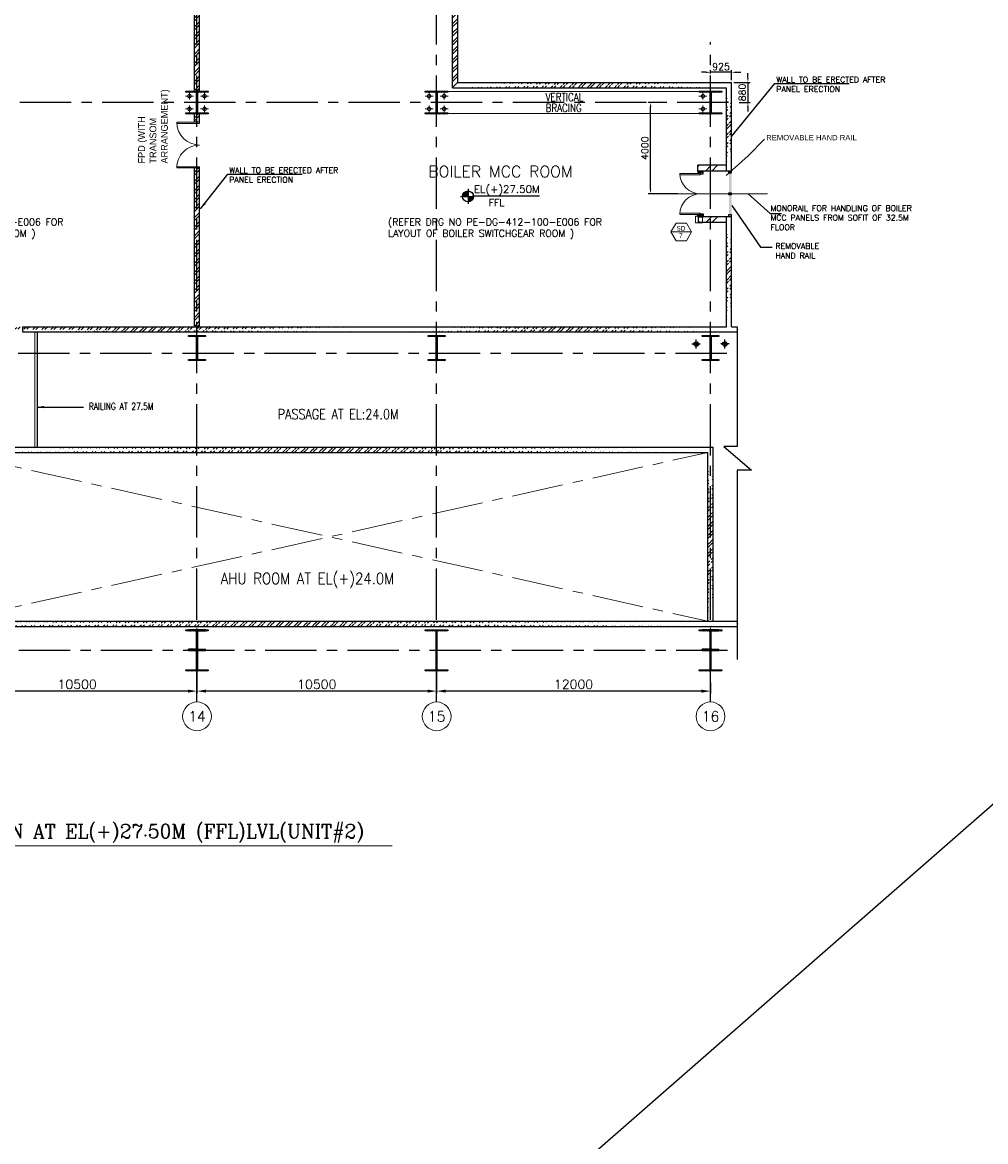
# Model space of a CAD drawing. Header units: inches. Extents: x 0 to 1544102, y -487208 to 23144100.
# Tile 82 of 256: x 541064 to 583268, y -211005 to -161977. Entities that reach past the tile are written whole.
import ezdxf
from ezdxf.enums import TextEntityAlignment as Align

# ---------------------------------------------------------------- set-up
doc = ezdxf.new("R2010")
doc.units = ezdxf.units.IN
doc.header["$LTSCALE"] = 1800
doc.header["$MEASUREMENT"] = 0
for name, pattern in [('CENTER', [2, 1.25, -0.25, 0.25, -0.25]), ('CENTER2', [1.125, 0.75, -0.125, 0.125, -0.125]), ('HIDDEN', [0.375, 0.25, -0.125]), ('HIDDEN2', [0.1875, 0.125, -0.0625])]:
    doc.linetypes.add(name, pattern=pattern)
doc.layers.get('0').update_dxf_attribs({"color": 253, "lineweight": 9})
for name, color, linetype in [('1', 7, 'Continuous'), ('3con', 3, 'Continuous'), ('BODY', 3, 'Continuous'), ('BRACING', 1, 'HIDDEN'), ('COL', 1, 'Continuous'), ('GRID', 251, 'CENTER'), ('HATCH', 9, 'Continuous'), ('PARAPET', 4, 'Continuous'), ('RAIN WATER', 6, 'Continuous'), ('STEEL', 231, 'Continuous'), ('TEXT', 3, 'Continuous'), ('WALL', 6, 'Continuous'), ('WALL1', 6, 'Continuous')]:
    doc.layers.add(name, color=color, linetype=linetype)
for name, color, linetype, lineweight in [('2CON', 1, 'Continuous', 13), ('A-CUT OUT', 3, 'Continuous', 30), ('A-DOOR', 31, 'Continuous', 9), ('A-WIN TAG', 3, 'Continuous', 13), ('A-WIN TAG TEXT', 3, 'Continuous', 13), ('BR-AN-CH-PL', 9, 'Continuous', 13), ('CEN', 2, 'CENTER', 15), ('CL', 8, 'CENTER', 15), ('DIM', 4, 'Continuous', 18), ('dimension line', 4, 'Continuous', 18), ('HANDRAIL', 3, 'Continuous', 15), ('TIT', 4, 'Continuous', 13), ('WALL HATCH', 251, 'Continuous', 13)]:
    doc.layers.add(name, color=color, linetype=linetype, lineweight=lineweight)
doc.styles.add('ARCHITECTURE', font='stylu.ttf')
doc.styles.add('COMPLEX', font='complex')
doc.styles.add('HTX11', font='O8111901')
doc.styles.add('ROAMNS', font='ROMANS.shx')
doc.styles.add('ROMANS', font='romans.shx')
doc.styles.add('ROMANT', font='romant')
doc.styles.add('SIMPLEX-25', font='simplex.shx')
doc.styles.get("Standard").update_dxf_attribs({"font": 'arial.ttf'})
doc.linetypes.add('FENCELINE1', pattern='A,0.25,-0.1,[133,ltypeshp.shx,S=0.1,R=0,X=-0.1,Y=0],-0.1,1', length=1.45)
doc.dimstyles.new('DIM INT 1', dxfattribs={"dimtxt": 300, "dimasz": 200, "dimexe": 100, "dimexo": 100, "dimgap": 100, "dimtad": 1, "dimdec": 0, "dimzin": 13, "dimdsep": 46, "dimlunit": 5, "dimtxsty": 'ROAMNS', "dimblk1": 'CLOSEDBLANK', "dimcen": 0.09, "dimclrd": 9, "dimclre": 9, "dimclrt": 4, "dimadec": 0, "dimazin": 0, "dimtfac": 1, "dimtdec": 0, "dimtix": 1, "dimtmove": 2, "dimatfit": 3, "dimfxl": 1, "dimtolj": 1, "dimtzin": 13, "dimarcsym": 0})
doc.dimstyles.new('DIM100 x2', dxfattribs={"dimscale": 0, "dimtxt": 400, "dimasz": 400, "dimexe": 100, "dimexo": 100, "dimgap": 100, "dimtad": 1, "dimdec": 0, "dimzin": 13, "dimdsep": 46, "dimtxsty": 'ROMANS', "dimblk2": 'OBLIQUE', "dimcen": 100, "dimdle": 100, "dimclrd": 9, "dimclre": 9, "dimclrt": 4, "dimadec": 0, "dimazin": 0, "dimtfac": 1.1, "dimtdec": 0, "dimtix": 1, "dimtmove": 2, "dimatfit": 3, "dimfxl": 1, "dimtolj": 1, "dimtzin": 13, "dimarcsym": 0})
doc.dimstyles.new('USER175', dxfattribs={"dimscale": 175, "dimtxt": 2, "dimasz": 1.75, "dimexe": 0, "dimexo": 0, "dimgap": 0.5, "dimtad": 1, "dimdec": 0, "dimzin": 0, "dimdsep": 46, "dimtxsty": 'ROMANS', "dimcen": 0, "dimclrd": 4, "dimclre": 4, "dimclrt": 4, "dimadec": 0, "dimazin": 0, "dimtfac": 0.09, "dimtdec": 0, "dimtix": 1, "dimtofl": 0, "dimtmove": 0, "dimatfit": 3, "dimfxl": 1, "dimtolj": 1, "dimtzin": 0, "dimarcsym": 0})
pattern_1 = [(45, (0, -210), (-198.87378, 198.87378), []), (45, (132.58, -210), (-198.87378, 198.87378), [])]
pattern_2 = [(45, (0, -106029.48), (-198.87378, 198.87378), []), (45, (132.58, -106029.48), (-198.87378, 198.87378), [])]

# ---------------------------------------------------------------- blocks, each defined once
blk = doc.blocks.new('B-ROW COLUMN')
at = {"layer": 'COL'}
h = blk.add_hatch(dxfattribs=at)
h.set_pattern_fill('ANSI31', color=256, scale=200, style=0)
h.set_pattern_definition([(45, (155648.048, 63141.767), (-17.67767, 17.67767), [])])
h.paths.add_polyline_path([(171095, 85178), (172085, 85178), (172085, 85128), (171095, 85128)])
h.paths.add_polyline_path([(171574, 86878), (171606, 86878), (171606, 85178), (171574, 85178)])
h.paths.add_polyline_path([(171095, 86928), (172085, 86928), (172085, 86878), (171095, 86878)])
blk.add_line((171590, 85128), (171590, 86928))
at = {"layer": 'CEN'}
for p, q in [((171590, 85128), (171590, 86928)), ((171399, 86028), (171782, 86028))]:
    blk.add_line(p, q, dxfattribs=at)
at = {"layer": 'COL'}
for points in [[(171095, 86928), (172085, 86928), (172085, 86878), (171095, 86878)], [(171574, 86878), (171606, 86878), (171606, 85178), (171574, 85178)], [(171095, 85178), (172085, 85178), (172085, 85128), (171095, 85128)]]:
    blk.add_lwpolyline(points, close=True, dxfattribs=at)
blk = doc.blocks.new('_ClosedBlank')
at = {"color": 0, "linetype": 'ByBlock', "lineweight": -2}
for p, q in [((-1, 0.17), (0, 0)), ((-1, 0.17), (-1, -0.17)), ((0, 0), (-1, -0.17))]:
    blk.add_line(p, q, dxfattribs=at)
blk = doc.blocks.new('*D517')
at = {"layer": 'DIM', "color": 9, "lineweight": -2, "transparency": 16777216}
for p, q in [((568853, -165488), (568486, -165488)), ((568586, -169288), (568586, -165688)), ((569789, -169488), (568486, -169488))]:
    blk.add_line(p, q, dxfattribs=at)
at = {"layer": 'DIM', "color": 9, "transparency": 16777216}
for points in [[(568552, -165688), (568619, -165688), (568586, -165488)], [(568552, -169288), (568619, -169288), (568586, -169488)]]:
    blk.add_solid(points, dxfattribs=at)
at = {"layer": 'DIM', "color": 4, "transparency": 16777216, "insert": (568336, -167488), "char_height": 300, "attachment_point": 5, "rotation": 90, "style": 'ROAMNS'}
blk.add_mtext('\\A1;4000', dxfattribs=at)
blk = doc.blocks.new('D E F G-ROW COLUMN UNIT2')
at = {"layer": 'COL'}
h = blk.add_hatch(dxfattribs=at)
h.set_pattern_fill('ANSI31', color=256, scale=200, angle=180, style=0)
h.set_pattern_definition([(225, (-557328.912, -127499.994), (17.6776695, -17.6776695), [])])
h.paths.add_polyline_path([(495, 500), (0, 500), (0, 446), (22, 450), (495, 450)])
h.paths.add_polyline_path([(0, 500), (-495, 500), (-495, 450), (0, 450)])
h.paths.add_polyline_path([(0, 450), (-22, 450), (-22, 0), (0, 0)])
h.paths.add_polyline_path([(22, 450), (0, 450), (0, 0), (22, 0)])
h.paths.add_polyline_path([(0, 0), (-22, 0), (-22, -450), (0, -450)])
h.paths.add_polyline_path([(22, 0), (0, 0), (0, -450), (22, -450)])
h.paths.add_polyline_path([(0, -450), (0, -500), (-495, -500), (-495, -450)])
h.paths.add_polyline_path([(495, -450), (0, -450), (0, -500), (495, -500)])
at = {"layer": 'CEN'}
for p, q in [((0, -500), (0, 500)), ((192, 0), (-192, 0))]:
    blk.add_line(p, q, dxfattribs=at)
at = {"layer": 'COL'}
for points in [[(-495, 500), (495, 500), (495, 450), (-495, 450)], [(-22, 450), (22, 450), (22, -450), (-22, -450)], [(-495, -450), (495, -450), (495, -500), (-495, -500)]]:
    blk.add_lwpolyline(points, close=True, dxfattribs=at)
blk = doc.blocks.new('*D658')
at = {"layer": 'dimension line', "color": 9, "lineweight": -2, "transparency": 16777216}
for p, q in [((559214, -189746), (559214, -191371)), ((571214, -190890), (571214, -191371)), ((570814, -191271), (559614, -191271))]:
    blk.add_line(p, q, dxfattribs=at)
at = {"layer": 'dimension line', "color": 9, "transparency": 16777216}
for points in [[(559614, -191205), (559614, -191338), (559214, -191271)], [(570814, -191205), (570814, -191338), (571214, -191271)]]:
    blk.add_solid(points, dxfattribs=at)
at = {"layer": 'dimension line', "color": 4, "transparency": 16777216, "insert": (565214, -190971), "char_height": 400, "attachment_point": 5, "style": 'ROMANS'}
blk.add_mtext('\\A1;12000', dxfattribs=at)
blk = doc.blocks.new('_Oblique')
at = {"color": 0, "linetype": 'ByBlock', "lineweight": -2}
blk.add_line((-0.5, -0.5), (0.5, 0.5), dxfattribs=at)
blk = doc.blocks.new('*D659')
at = {"layer": 'dimension line', "color": 9, "lineweight": -2, "transparency": 16777216}
for p, q in [((538214, -189746), (538214, -191371)), ((548714, -190890), (548714, -191371)), ((548314, -191271), (538614, -191271))]:
    blk.add_line(p, q, dxfattribs=at)
at = {"layer": 'dimension line', "color": 9, "transparency": 16777216}
for points in [[(538614, -191205), (538614, -191338), (538214, -191271)], [(548314, -191205), (548314, -191338), (548714, -191271)]]:
    blk.add_solid(points, dxfattribs=at)
at = {"layer": 'dimension line', "color": 4, "transparency": 16777216, "insert": (543464, -190971), "char_height": 400, "attachment_point": 5, "style": 'ROMANS'}
blk.add_mtext('\\A1;10500', dxfattribs=at)
blk = doc.blocks.new('*D660')
at = {"layer": 'dimension line', "color": 9, "lineweight": -2, "transparency": 16777216}
for p, q in [((548714, -189746), (548714, -191371)), ((559214, -190890), (559214, -191371)), ((558814, -191271), (549114, -191271))]:
    blk.add_line(p, q, dxfattribs=at)
at = {"layer": 'dimension line', "color": 9, "transparency": 16777216}
for points in [[(549114, -191205), (549114, -191338), (548714, -191271)], [(558814, -191205), (558814, -191338), (559214, -191271)]]:
    blk.add_solid(points, dxfattribs=at)
at = {"layer": 'dimension line', "color": 4, "transparency": 16777216, "insert": (553964, -190971), "char_height": 400, "attachment_point": 5, "style": 'ROMANS'}
blk.add_mtext('\\A1;10500', dxfattribs=at)
blk = doc.blocks.new('GRD')
at = {"layer": 'CL', "linetype": 'Continuous'}
blk.add_circle((0, 419.99985), 419.99985, dxfattribs=at)
at = {"layer": 'CL', "color": 4, "style": 'COMPLEX'}
blk.add_attdef('GRD', text='', height=300, dxfattribs=at).set_placement((0, 419.99985), align=Align.MIDDLE)
blk = doc.blocks.new('*D706')
at = {"layer": 'DIM', "color": 9, "lineweight": -2, "transparency": 16777216}
for p, q in [((572852, -164408), (572852, -164208)), ((572239, -164608), (572952, -164608)), ((572852, -164608), (572852, -165488)), ((572474, -165488), (572952, -165488)), ((572852, -165688), (572852, -165888))]:
    blk.add_line(p, q, dxfattribs=at)
at = {"layer": 'DIM', "color": 9, "transparency": 16777216}
for points in [[(572818, -164408), (572885, -164408), (572852, -164608)], [(572818, -165688), (572885, -165688), (572852, -165488)]]:
    blk.add_solid(points, dxfattribs=at)
at = {"layer": 'DIM', "color": 4, "transparency": 16777216, "insert": (572602, -165048), "char_height": 300, "attachment_point": 5, "rotation": 90, "style": 'ROAMNS'}
blk.add_mtext('\\A1;880', dxfattribs=at)
blk = doc.blocks.new('*D707')
at = {"layer": 'DIM', "color": 9, "lineweight": -2, "transparency": 16777216}
for p, q in [((571014, -164164), (570814, -164164)), ((571214, -164211), (571214, -164064)), ((572139, -164164), (571214, -164164)), ((572139, -164508), (572139, -164064)), ((572339, -164164), (572539, -164164))]:
    blk.add_line(p, q, dxfattribs=at)
at = {"layer": 'DIM', "color": 9, "transparency": 16777216}
for points in [[(571014, -164131), (571014, -164198), (571214, -164164)], [(572339, -164131), (572339, -164198), (572139, -164164)]]:
    blk.add_solid(points, dxfattribs=at)
at = {"layer": 'DIM', "color": 4, "transparency": 16777216, "insert": (571676, -163914), "char_height": 300, "attachment_point": 5, "style": 'ROAMNS'}
blk.add_mtext('\\A1;925', dxfattribs=at)
blk = doc.blocks.new('B-ROW COLUMN (ABOVE 27.6M)')
at = {"layer": 'COL', "linetype": 'Continuous'}
h = blk.add_hatch(dxfattribs=at)
h.set_pattern_fill('ANSI31', color=256, scale=100, style=0)
h.set_pattern_definition([(45, (-1203962.571, 168010.577), (-8.83883476, 8.83883476), [])])
h.paths.add_polyline_path([(13, 500), (0, 500), (0, 150), (13, 150)])
h.paths.add_polyline_path([(0, 500), (-13, 500), (-13, 150), (0, 150)])
h.paths.add_polyline_path([(-370, 900), (-370, 852), (-89, 852), (-87, 852), (-85, 852), (-83, 852), (-82, 852), (-80, 851), (-78, 851), (-76, 851), (-74, 851), (-72, 850), (-71, 850), (-69, 849), (-67, 849), (-65, 848), (-64, 848), (-62, 847), (-60, 846), (-58, 846), (-57, 845), (-55, 844), (-53, 843), (-52, 842), (-50, 841), (-49, 840), (-47, 839), (-46, 838), (-44, 837), (-43, 836), (-41, 835), (-40, 834), (-38, 832), (-37, 831), (-36, 830), (-34, 829), (-33, 827), (-32, 826), (-31, 824), (-29, 823), (-28, 821), (-27, 820), (-26, 818), (-25, 817), (-24, 815), (-23, 814), (-22, 812), (-22, 810), (-21, 809), (-20, 807), (-19, 805), (-19, 804), (-18, 802), (-17, 800), (-17, 798), (-16, 797), (-16, 795), (-15, 793), (-15, 791), (-15, 789), (-14, 788), (-14, 786), (-14, 784), (-14, 782), (-14, 780), (-14, 778), (-13, 776), (-13, 500), (0, 500), (0, 900)])
h.paths.add_polyline_path([(370, 852), (370, 900), (0, 900), (0, 500), (13, 500), (13, 776), (14, 778), (14, 780), (14, 782), (14, 784), (14, 786), (14, 788), (15, 789), (15, 791), (15, 793), (16, 795), (16, 797), (17, 798), (17, 800), (18, 802), (19, 804), (19, 805), (20, 807), (21, 809), (22, 810), (22, 812), (23, 814), (24, 815), (25, 817), (26, 818), (27, 820), (28, 821), (29, 823), (31, 824), (32, 826), (33, 827), (34, 829), (36, 830), (37, 831), (38, 832), (40, 834), (41, 835), (43, 836), (44, 837), (46, 838), (47, 839), (49, 840), (50, 841), (52, 842), (53, 843), (55, 844), (57, 845), (58, 846), (60, 846), (62, 847), (64, 848), (65, 848), (67, 849), (69, 849), (71, 850), (72, 850), (74, 851), (76, 851), (78, 851), (80, 851), (82, 852), (83, 852), (85, 852), (87, 852), (89, 852)])
h.paths.add_polyline_path([(370, 0), (370, 48), (89, 48), (87, 48), (85, 48), (83, 48), (82, 48), (80, 49), (78, 49), (76, 49), (74, 49), (72, 50), (71, 50), (69, 51), (67, 51), (65, 52), (64, 52), (62, 53), (60, 54), (58, 54), (57, 55), (55, 56), (53, 57), (52, 58), (50, 59), (49, 60), (47, 61), (46, 62), (44, 63), (43, 64), (41, 65), (40, 66), (38, 68), (37, 69), (36, 70), (34, 71), (33, 73), (32, 74), (31, 76), (29, 77), (28, 79), (27, 80), (26, 82), (25, 83), (24, 85), (23, 86), (22, 88), (22, 90), (21, 91), (20, 93), (19, 95), (19, 96), (18, 98), (17, 100), (17, 102), (16, 103), (16, 105), (15, 107), (15, 109), (15, 111), (14, 112), (14, 114), (14, 116), (14, 118), (14, 120), (14, 122), (13, 124), (13, 150), (0, 150), (0, 0)])
h.paths.add_polyline_path([(-370, 48), (-370, 0), (0, 0), (0, 150), (-13, 150), (-13, 124), (-14, 122), (-14, 120), (-14, 118), (-14, 116), (-14, 114), (-14, 112), (-15, 111), (-15, 109), (-15, 107), (-16, 105), (-16, 103), (-17, 102), (-17, 100), (-18, 98), (-19, 96), (-19, 95), (-20, 93), (-21, 91), (-22, 90), (-22, 88), (-23, 86), (-24, 85), (-25, 83), (-26, 82), (-27, 80), (-28, 79), (-29, 77), (-31, 76), (-32, 74), (-33, 73), (-34, 71), (-36, 70), (-37, 69), (-38, 68), (-40, 66), (-41, 65), (-43, 64), (-44, 63), (-46, 62), (-47, 61), (-49, 60), (-50, 59), (-52, 58), (-53, 57), (-55, 56), (-57, 55), (-58, 54), (-60, 54), (-62, 53), (-64, 52), (-65, 52), (-67, 51), (-69, 51), (-71, 50), (-72, 50), (-74, 49), (-76, 49), (-78, 49), (-80, 49), (-82, 48), (-83, 48), (-85, 48), (-87, 48), (-89, 48)])
at = {"layer": 'CEN', "color": 2}
for p, q in [((0, 995), (0, -95)), ((-37, 450), (37, 450))]:
    blk.add_line(p, q, dxfattribs=at)
at = {"layer": 'COL'}
for p, q in [((-370, 900), (-370, 852)), ((370, 900), (-370, 900)), ((-89, 852), (-370, 852)), ((-13, 776), (-13, 124)), ((13, 776), (13, 124)), ((89, 852), (370, 852)), ((370, 852), (370, 900)), ((-89, 48), (-370, 48)), ((-370, 48), (-370, 0)), ((-370, 0), (370, 0)), ((89, 48), (370, 48)), ((370, 0), (370, 48))]:
    blk.add_line(p, q, dxfattribs=at)
for centre, major_axis, start_param, end_param in [((-89, 776), (-75.5, 0), 3.142177, 4.712973), ((89, 776), (-75.5, 0), -1.570153, 0.000644), ((-89, 124), (-75.5, 0.1), 1.572668, 3.143464), ((89, 124), (-75.5, 0.1), 0.001198, 1.571994)]:
    blk.add_ellipse(centre, major_axis=major_axis, ratio=1, start_param=start_param, end_param=end_param, dxfattribs=at)
blk = doc.blocks.new('C-ROW COLUMN (above17m)')
at = {"layer": 'COL'}
h = blk.add_hatch(dxfattribs=at)
h.set_pattern_fill('ANSI31', color=256, scale=200, style=0)
h.set_pattern_definition([(45, (-78771.347, -120071.694), (-17.6776695, 17.6776695), [])])
h.paths.add_polyline_path([(22, 755), (-22, 755), (-22, -255), (22, -255)])
h.paths.add_polyline_path([(370, -300), (370, -255), (-370, -255), (-370, -300)])
h.paths.add_polyline_path([(-370, 800), (-370, 755), (370, 755), (370, 800)])
at = {"layer": 'CEN'}
for p, q in [((0, -300), (0, 800)), ((-192, 0), (192, 0))]:
    blk.add_line(p, q, dxfattribs=at)
at = {"layer": 'COL'}
for points in [[(-370, 800), (370, 800), (370, 755), (-370, 755)], [(-22, 755), (22, 755), (22, -255), (-22, -255)], [(-370, -255), (370, -255), (370, -300), (-370, -300)]]:
    blk.add_lwpolyline(points, close=True, dxfattribs=at)
blk = doc.blocks.new('A$C2B835022')
at = {"layer": '2CON'}
for p, q in [((108, 1030), (108, 136)), ((162, 136), (162, 1028)), ((1847, 136), (1847, 1028)), ((1901, 1030), (1901, 136)), ((162, 136), (99, 136)), ((1847, 136), (1901, 136))]:
    blk.add_line(p, q, dxfattribs=at)
for points in [[(59, 15), (59, 223), (4, 223), (4, 15)], [(1941, 15), (1941, 223), (1996, 223), (1996, 15)]]:
    blk.add_lwpolyline(points, close=True, dxfattribs=at)
for centre, start, end in [((88, 119), 0, 88.7296), ((1912, 119), 91.2704, 180)]:
    blk.add_arc(centre, 912, start, end, dxfattribs=at)
at = {"layer": '3con'}
for p, q in [((0, 207), (0, 229)), ((0, 8), (0, 30)), ((4, 234), (92, 234)), ((125, 4), (4, 4)), ((96, 229), (96, 139)), ((101, 135), (125, 135)), ((129, 131), (129, 8)), ((1871, 131), (1871, 8)), ((1899, 135), (1875, 135)), ((1875, 4), (1996, 4)), ((1904, 229), (1904, 139)), ((1996, 234), (1908, 234)), ((2000, 207), (2000, 229)), ((2000, 8), (2000, 30))]:
    blk.add_line(p, q, dxfattribs=at)
for centre, start, end in [((4, 229), 90, 180), ((4, 8), 180, 270), ((92, 229), 0, 90), ((101, 139), 180, 270), ((125, 131), 0, 90), ((125, 8), 270, 0), ((1875, 131), 90, 180), ((1875, 8), 180, 270), ((1899, 139), 270, 0), ((1908, 229), 90, 180), ((1996, 229), 0, 90), ((1996, 8), 270, 0)]:
    blk.add_arc(centre, 4.38, start, end, dxfattribs=at)
at = {"layer": 'WALL', "ltscale": 2000}
for p, q in [((0, 234), (0, 4)), ((2000, 234), (2000, 0))]:
    blk.add_line(p, q, dxfattribs=at)
blk = doc.blocks.new('PL-FFL2')
at = {"layer": 'A-CUT OUT'}
h = blk.add_hatch(color=7, dxfattribs=at)
h.paths.add_polyline_path([(3.09, 1.96, 0.414214), (1.09, -0.04), (3.09, -0.04)])
h.paths.add_polyline_path([(5.09, -0.04), (3.09, -0.04), (3.09, -2.04, 0.414214)])
at = {"color": 1, "linetype": 'Continuous'}
for p, q in [((3.09, 2.74), (3.09, -2.74)), ((29.24, 0), (4.78, 0)), ((4.78, 0), (5.09, 0)), ((0.31, -0.04), (5.09, -0.04))]:
    blk.add_line(p, q, dxfattribs=at)
blk.add_circle((3.09, -0.04), 2, dxfattribs=at)
at = {"color": 4, "linetype": 'Continuous'}
blk.add_attdef('EL(+)', text='', height=2.75, dxfattribs=at).set_placement((18.98, 2.4), align=Align.MIDDLE)
at = {"color": 3, "linetype": 'Continuous'}
blk.add_attdef('XXX', text='', height=2.5, dxfattribs=at).set_placement((18.44, -3.52), align=Align.MIDDLE)
blk = doc.blocks.new('M_Double-Flush - 2000 X 2100 SD1-275612-Level 1')
at = {"layer": 'A-DOOR', "lineweight": 18}
for p, q in [((-1000, 1115), (-949, 1115)), ((-1000, 115), (-1000, 1115)), ((-949, 115), (-949, 1115)), ((949, 115), (949, 1114)), ((1000, 115), (1000, 1115)), ((-1000, 115), (-949, 115)), ((1000, 115), (949, 115))]:
    blk.add_line(p, q, dxfattribs=at)
at = {"layer": 'A-DOOR'}
for centre, start, end in [((-1000, 115), 0, 90), ((1000, 115), 90, 180)]:
    blk.add_arc(centre, 1000, start, end, dxfattribs=at)

msp = doc.modelspace()

# ---------------------------------------------------------------- hatches: boundary and pattern name
h = msp.add_hatch(color=5)
h.dxf.hatch_style = 1
h.paths.add_polyline_path([(572138.7, -168588.09), (572038.7, -168588.09), (572038.7, -168488.09), (572018.7, -168488.09), (572018.7, -169488.09), (572038.7, -169488.25), (572038.7, -169438.25), (572138.7, -169438.09)])
h.paths.add_polyline_path([(572138.7, -169538.09), (572038.7, -169538.09), (572038.7, -169488.09), (572018.7, -169488.09), (572018.7, -170488.09), (572038.7, -170488.09), (572038.7, -170388.09), (572138.7, -170388.09)])
h = msp.add_hatch(color=5)
h.dxf.hatch_style = 1
h.paths.add_polyline_path([(572138.7, -168588.09), (572038.7, -168588.09), (572038.7, -168488.09), (572018.7, -168488.09), (572018.7, -169488.09), (572038.7, -169488.25), (572038.7, -169438.25), (572138.7, -169438.09)])
h.paths.add_polyline_path([(572138.7, -169538.09), (572038.7, -169538.09), (572038.7, -169488.09), (572018.7, -169488.09), (572018.7, -170488.09), (572038.7, -170488.09), (572038.7, -170388.09), (572138.7, -170388.09)])
at = {"layer": 'HATCH'}
h = msp.add_hatch(dxfattribs=at)
h.set_pattern_fill('ANSI32', color=256, scale=1500, style=0)
h.set_pattern_definition([(45, (375350.07, -313226.2), (-397.7476, 397.7476), []), (45, (375615.23, -313226.2), (-397.7476, 397.7476), [])])
h.paths.add_polyline_path([(570676.92, -168238.09), (571678.7, -168238.09), (571678.7, -168488.09), (570676.92, -168488.09)])
h = msp.add_hatch(dxfattribs=at)
h.set_pattern_fill('ANSI32', color=256, scale=1500, style=0)
h.set_pattern_definition([(45, (375350.07, -313226.2), (-397.7476, 397.7476), []), (45, (375615.23, -313226.2), (-397.7476, 397.7476), [])])
h.paths.add_polyline_path([(570676.92, -168238.09), (571678.7, -168238.09), (571678.7, -168488.09), (570676.92, -168488.09)])
h = msp.add_hatch(dxfattribs=at)
h.set_pattern_fill('ANSI32', color=256, scale=1500, style=0)
h.set_pattern_definition([(45, (375354.2, -315476.2), (-397.7476, 397.7476), []), (45, (375619.4, -315476.2), (-397.7476, 397.7476), [])])
h.paths.add_polyline_path([(570681.06, -170488.09), (571682.84, -170488.09), (571682.84, -170738.09), (570681.06, -170738.09)])
h = msp.add_hatch(dxfattribs=at)
h.set_pattern_fill('ANSI32', color=256, scale=1500, style=0)
h.set_pattern_definition([(45, (375354.2, -315476.2), (-397.7476, 397.7476), []), (45, (375619.4, -315476.2), (-397.7476, 397.7476), [])])
h.paths.add_polyline_path([(570681.06, -170488.09), (571682.84, -170488.09), (571682.84, -170738.09), (570681.06, -170738.09)])
at = {"layer": 'WALL HATCH'}
h = msp.add_hatch(dxfattribs=at)
h.set_pattern_fill('ANSI32', color=256, scale=750, style=0)
h.set_pattern_definition([(45, (-38000.13, -358625.13), (-198.87378, 198.87378), []), (45, (-37867.55, -358625.13), (-198.87378, 198.87378), [])])
h.paths.add_polyline_path([(559213.7, -132608.09), (548713.7, -132608.09), (548713.7, -132838.09), (559213.7, -132838.09)])
h.paths.add_polyline_path([(560138.7, -132608.09), (559213.7, -132608.09), (559213.7, -132838.09), (559908.7, -132838.09), (559908.7, -133488.09), (560138.7, -133488.09)])
h.paths.add_polyline_path([(538213.7, -132608.09), (537288.7, -132608.09), (537288.7, -133488.09), (537518.7, -133488.09), (537518.7, -132838.09), (538213.7, -132838.09)])
h.paths.add_polyline_path([(537518.7, -133488.09), (537288.7, -133488.09), (537288.7, -143488.09), (537518.7, -143488.09)])
h.paths.add_polyline_path([(547963.7, -132608.09), (547963.7, -132838.09), (548713.7, -132838.09), (548713.7, -132608.09)])
h.paths.add_polyline_path([(546763.7, -132838.09), (546763.7, -132608.09), (538213.7, -132608.09), (538213.7, -132838.09)])
h.paths.add_polyline_path([(537518.7, -146689.89), (537288.7, -146689.89), (537288.7, -153488.09), (537518.7, -153488.09)])
h.paths.add_polyline_path([(537288.7, -146689.89), (537518.7, -146689.89), (537518.7, -143488.09), (537288.7, -143488.09)])
edge = h.paths.add_edge_path()
edge.add_line((559908.7, -146687.93), (559908.7, -153488.09))
edge.add_line((559908.7, -153488.09), (560138.7, -153488.09))
edge.add_line((560138.7, -153488.09), (560138.7, -146689.89))
edge.add_line((560138.7, -146689.89), (559908.7, -146689.89))
h.paths.add_polyline_path([(560138.7, -146689.89), (560138.7, -143488.09), (559908.7, -143488.09), (559908.7, -146689.89)])
h.paths.add_polyline_path([(559908.7, -134988.09), (560138.7, -134988.09), (560138.7, -133488.09), (559908.7, -133488.09)])
h.paths.add_polyline_path([(560138.7, -134988.09), (559908.7, -134988.09), (559908.7, -143488.09), (560138.7, -143488.09)])
h.paths.add_polyline_path([(559908.7, -164853.09), (560138.7, -164623.09), (560138.7, -153488.09), (559908.7, -153488.09)])
h.paths.add_polyline_path([(537288.7, -164608.09), (526788.7, -164608.09), (526788.7, -164838.09), (537518.7, -164838.09), (537518.7, -153488.09), (537288.7, -153488.09)])
h = msp.add_hatch(dxfattribs=at)
h.set_pattern_fill('ANSI32', color=256, scale=750, style=0)
h.paths.add_polyline_path([(548828.7, -143988.09), (548598.7, -143988.09), (548598.7, -152988.09), (548828.7, -152988.09)])
h.paths.add_polyline_path([(548828.7, -153988.09), (548598.7, -153988.09), (548598.7, -164988.09), (548828.7, -164988.09)])
h = msp.add_hatch(dxfattribs=at)
h.set_pattern_fill('ANSI32', color=256, scale=750, style=0)
h.set_pattern_definition([(45, (0, 15), (-198.87378, 198.87378), []), (45, (132.58, 15), (-198.87378, 198.87378), [])])
edge = h.paths.add_edge_path()
edge.add_line((560138.7, -164608.09), (571928.7, -164608.09))
edge.add_line((559908.7, -164838.09), (571698.7, -164838.09))
h = msp.add_hatch(dxfattribs=at)
h.set_pattern_fill('ANSI32', color=256, scale=750, style=0)
h.set_pattern_definition([(45, (210, 0), (-198.87378, 198.87378), []), (45, (342.58, 0), (-198.87378, 198.87378), [])])
edge = h.paths.add_edge_path()
edge.add_line((571908.7, -168488.09), (571908.7, -164853.09))
edge.add_line((572138.7, -168488.09), (572138.7, -164623.09))
h = msp.add_hatch(dxfattribs=at)
h.set_pattern_fill('ANSI32', color=256, scale=750, style=0)
h.paths.add_polyline_path([(548828.7, -168353.93), (548598.7, -168353.93), (548598.7, -175308.09), (548828.7, -175308.09)])
h.paths.add_polyline_path([(548598.7, -166353.93), (548828.7, -166353.93), (548828.7, -165988.09), (548598.7, -165988.09)])
h = msp.add_hatch(dxfattribs=at)
h.set_pattern_fill('ANSI32', color=256, scale=750, style=0)
h.set_pattern_definition([(45, (210, 3e-11), (-198.87378, 198.87378), []), (45, (342.58, 3e-11), (-198.87378, 198.87378), [])])
edge = h.paths.add_edge_path()
edge.add_line((571908.7, -175308.09), (571908.7, -170488.09))
edge.add_line((572138.7, -175308.09), (572138.7, -170488.09))
h = msp.add_hatch(dxfattribs=at)
h.set_pattern_fill('ANSI32', color=256, scale=750, style=0)
h.set_pattern_definition(pattern_1)
edge = h.paths.add_edge_path()
edge.add_line((541063.7, -175308.09), (557298.96, -175308.09))
edge.add_line((541063.7, -175538.09), (557292.52, -175538.09))
edge.add_line((525244.99, -175308.09), (539063.7, -175308.09))
edge.add_line((525244.99, -175538.09), (539063.7, -175538.09))
h = msp.add_hatch(dxfattribs=at)
h.set_pattern_fill('ANSI32', color=256, scale=750, style=0)
h.set_pattern_definition(pattern_1)
edge = h.paths.add_edge_path()
edge.add_line((557287.31, -175308.09), (572385.04, -175308.09))
edge.add_line((557287.31, -175538.09), (572385.04, -175538.09))
h = msp.add_hatch(dxfattribs=at)
h.set_pattern_fill('ANSI32', color=256, scale=750, style=0)
h.set_pattern_definition(pattern_2)
edge = h.paths.add_edge_path()
edge.add_line((537713.7, -180588.09), (571328.7, -180588.09))
edge.add_line((537943.7, -180818.09), (571098.7, -180818.09))
h = msp.add_hatch(dxfattribs=at)
h.set_pattern_fill('ANSI32', color=256, scale=750, style=0)
h.set_pattern_definition(pattern_2)
edge = h.paths.add_edge_path()
edge.add_line((571328.7, -188458.09), (571328.7, -180588.09))
edge.add_line((571098.7, -188458.09), (571098.7, -180818.09))
h = msp.add_hatch(dxfattribs=at)
h.set_pattern_fill('ANSI32', color=256, scale=750, style=0)
edge = h.paths.add_edge_path()
edge.add_line((533713.7, -188208.09), (572385.04, -188208.09))
edge.add_line((533713.7, -188438.09), (572385.04, -188438.09))

# ---------------------------------------------------------------- linework, layer by layer
msp.add_lwpolyline([(572385.04, -188208.09), (572385.04, -188303.92), (572408.04, -188303.92), (572362.04, -188342.25), (572385.04, -188342.25), (572385.04, -188438.09)])
at = {"layer": '1'}
msp.add_line((666642.8, -123668.06), (453196.77, -310154.62), dxfattribs=at)
msp.add_lwpolyline([(572385.04, -175308.09), (572385.04, -180556.41), (571800.5, -180556.41), (573005.08, -181592.75), (572385.04, -181592.75), (572385.04, -189888.09)], dxfattribs=at)
at = {"layer": '2CON'}
msp.add_line((570382.63, -171158.85), (569482.63, -171158.85), dxfattribs=at)
at = {"layer": 'A-WIN TAG'}
msp.add_lwpolyline([(569707.63, -170769.14), (569482.63, -171158.85), (569707.63, -171548.57), (570157.63, -171548.57), (570382.63, -171158.85), (570157.63, -170769.14)], close=True, dxfattribs=at)
at = {"layer": 'BODY'}
for p, q in [((570669.72, -170488.09), (570669.72, -170738.09)), ((570669.72, -170488.09), (570669.72, -170738.09)), ((570676.92, -170516.82), (570676.92, -170709.36)), ((570676.92, -170516.82), (570676.92, -170709.36)), ((570669.72, -170738.09), (570749.72, -170738.09)), ((570669.72, -170738.09), (570749.72, -170738.09)), ((570746.85, -170727.51), (570687.66, -170721.29)), ((570746.85, -170727.51), (570687.66, -170721.29)), ((570749.72, -170730.69), (570749.72, -170738.09)), ((570749.72, -170730.69), (570749.72, -170738.09))]:
    msp.add_line(p, q, dxfattribs=at)
for centre, radius, start, end in [((570688.92, -170709.36), 12, 180, 264), ((570688.92, -170709.36), 12, 180, 264), ((570746.52, -170730.69), 3.2, 0, 84), ((570746.52, -170730.69), 3.2, 0, 84)]:
    msp.add_arc(centre, radius, start, end, dxfattribs=at)
at = {"layer": 'BR-AN-CH-PL'}
msp.add_lwpolyline([(570563.32, -170463.09), (570863.32, -170463.09), (570863.32, -170763.09), (570563.32, -170763.09)], close=True, dxfattribs=at)
msp.add_lwpolyline([(570563.32, -170463.09), (570863.32, -170463.09), (570863.32, -170763.09), (570563.32, -170763.09)], close=True, dxfattribs=at)
at = {"layer": 'BRACING', "const_width": 40}
for points in [[(559583.7, -165008.09), (570843.7, -165008.09)], [(559583.7, -165968.09), (570843.7, -165968.09)]]:
    msp.add_lwpolyline(points, dxfattribs=at)
at = {"layer": 'CEN'}
for p, q in [((537943.7, -188208.09), (571098.7, -180818.09)), ((537943.7, -180818.09), (571098.7, -188208.09))]:
    msp.add_line(p, q, dxfattribs=at)
at = {"layer": 'CL', "linetype": 'CENTER'}
for p, q in [((548558.41, -165207.63), (548208.41, -165207.63)), ((548383.41, -165002.26), (548383.41, -165352.26)), ((548869, -165207.63), (549219, -165207.63)), ((549044, -165002.26), (549044, -165352.26)), ((559058.41, -165207.63), (558708.41, -165207.63)), ((558883.41, -165002.26), (558883.41, -165352.26)), ((559369, -165207.63), (559719, -165207.63)), ((559544, -165002.26), (559544, -165352.26)), ((571058.41, -165207.63), (570708.41, -165207.63)), ((570883.41, -165002.26), (570883.41, -165352.26)), ((548383.41, -165973.91), (548383.41, -165623.91)), ((549044, -165973.91), (549044, -165623.91)), ((558883.41, -165973.91), (558883.41, -165623.91)), ((559544, -165973.91), (559544, -165623.91)), ((570883.41, -165973.91), (570883.41, -165623.91)), ((548558.41, -165768.54), (548208.41, -165768.54)), ((548869, -165768.54), (549219, -165768.54)), ((559058.41, -165768.54), (558708.41, -165768.54)), ((559369, -165768.54), (559719, -165768.54)), ((571058.41, -165768.54), (570708.41, -165768.54))]:
    msp.add_line(p, q, dxfattribs=at)
at = {"layer": 'CL', "color": 7}
for centre in [(548383.41, -165207.63), (549044, -165207.63), (558883.41, -165207.63), (559544, -165207.63), (570883.41, -165207.63), (548383.41, -165768.54), (549044, -165768.54), (558883.41, -165768.54), (559544, -165768.54), (570883.41, -165768.54)]:
    msp.add_circle(centre, 75, dxfattribs=at)
at = {"layer": 'GRID'}
for p, q in [((548713.7, -191748), (548713.7, -129011.77)), ((548713.7, -191748), (548713.7, -129011.77)), ((559213.7, -191748), (559213.7, -129011.77)), ((571213.7, -191748), (571213.7, -162850.81)), ((572006.2, -165488.09), (522413.7, -165488.09)), ((571926.99, -176488.09), (522413.7, -176488.09)), ((571957.08, -189488.09), (522413.7, -189488.09))]:
    msp.add_line(p, q, dxfattribs=at)
at = {"layer": 'HANDRAIL', "linetype": 'FENCELINE1', "ltscale": 0.5}
msp.add_line((541607.24, -175538.09), (541607.24, -180588.09), dxfattribs=at)
at = {"layer": 'PARAPET'}
for p, q in [((570662.75, -168488.09), (570665.58, -168238.09)), ((570662.75, -168488.09), (570665.58, -168238.09)), ((571698.7, -168238.09), (570665.58, -168238.09)), ((571908.7, -168238.09), (570665.58, -168238.09)), ((571928.7, -168488.09), (570702.5, -168488.09)), ((571908.7, -168488.09), (570702.5, -168488.09)), ((571908.7, -170488.09), (570702.5, -170488.09)), ((571908.7, -170488.09), (570702.5, -170488.09)), ((571698.7, -170738.09), (570702.5, -170738.09)), ((571908.7, -170738.09), (570702.5, -170738.09))]:
    msp.add_line(p, q, dxfattribs=at)
for points in [[(572018.7, -168488.09), (572118.7, -168488.09), (572118.7, -168588.09), (572018.7, -168588.09)], [(572018.7, -168488.09), (572118.7, -168488.09), (572118.7, -168588.09), (572018.7, -168588.09)], [(572018.7, -169438.09), (572118.7, -169438.09), (572118.7, -169538.09), (572018.7, -169538.09)], [(572018.7, -169438.09), (572118.7, -169438.09), (572118.7, -169538.09), (572018.7, -169538.09)], [(572018.7, -170388.09), (572118.7, -170388.09), (572118.7, -170488.09), (572018.7, -170488.09)], [(572018.7, -170388.09), (572118.7, -170388.09), (572118.7, -170488.09), (572018.7, -170488.09)]]:
    msp.add_lwpolyline(points, close=True, dxfattribs=at)
at = {"layer": 'RAIN WATER', "linetype": 'CENTER2', "ltscale": 0.05}
for p, q in [((570588.7, -176263.09), (570588.7, -175863.09)), ((571838.7, -176263.09), (571838.7, -175863.09)), ((570388.7, -176063.09), (570788.7, -176063.09)), ((572038.7, -176063.09), (571638.7, -176063.09))]:
    msp.add_line(p, q, dxfattribs=at)
at = {"layer": 'RAIN WATER', "linetype": 'HIDDEN2', "ltscale": 0.25}
for centre in [(570588.7, -176063.09), (571838.7, -176063.09)]:
    msp.add_circle(centre, 100, dxfattribs=at)
at = {"layer": 'RAIN WATER', "ltscale": 0.25}
for centre in [(570588.7, -176063.09), (571838.7, -176063.09)]:
    msp.add_circle(centre, 75, dxfattribs=at)
at = {"layer": 'STEEL', "const_width": 30}
msp.add_lwpolyline([(569213.7, -169488.09), (573713.7, -169488.09)], dxfattribs=at)
at = {"layer": 'TIT'}
msp.add_line((536491.42, -198051.53), (557268.1, -198051.53), dxfattribs=at)
at = {"layer": 'WALL'}
for p, q in [((548598.7, -164988.09), (548598.7, -153988.09)), ((548828.7, -164988.09), (548828.7, -153988.09)), ((560138.7, -164608.09), (572138.7, -164608.09)), ((572138.7, -168488.09), (572138.7, -164608.09)), ((559908.7, -164838.09), (571908.7, -164838.09)), ((571908.7, -168488.09), (571908.7, -164838.09)), ((548598.7, -166353.93), (548598.7, -165988.09)), ((548828.7, -166353.93), (548828.7, -165988.09)), ((548828.7, -166353.93), (548598.7, -166353.93)), ((548598.7, -175308.09), (548598.7, -168353.93)), ((548828.7, -168353.93), (548598.7, -168353.93)), ((548828.7, -175308.09), (548828.7, -168353.93)), ((572138.7, -168488.09), (571908.7, -168488.09)), ((571908.7, -175308.09), (571908.7, -170488.09)), ((572138.7, -170488.09), (571908.7, -170488.09)), ((572138.7, -175308.09), (572138.7, -170488.09)), ((541063.7, -175308.09), (555288.31, -175308.09)), ((541063.7, -175308.09), (541063.7, -175538.09)), ((555288.31, -175308.09), (571908.7, -175308.09)), ((572138.7, -175308.09), (572385.04, -175308.09)), ((541063.7, -175538.09), (555288.31, -175538.09)), ((541707.24, -175538.09), (541707.24, -180588.09)), ((555288.31, -175538.09), (572385.04, -175538.09)), ((537713.7, -180588.09), (571328.7, -180588.09)), ((537943.7, -180818.09), (571098.7, -180818.09)), ((571098.7, -188208.09), (571098.7, -180818.09)), ((571328.7, -188208.09), (571328.7, -180588.09)), ((533397.72, -188208.09), (572385.04, -188208.09)), ((533613.7, -188438.09), (572385.04, -188438.09))]:
    msp.add_line(p, q, dxfattribs=at)
msp.add_lwpolyline([(572385.04, -175308.09), (572385.04, -175403.92), (572408.04, -175403.92), (572362.04, -175442.25), (572385.04, -175442.25), (572385.04, -175538.09)], dxfattribs=at)
at = {"layer": 'WALL1'}
for p, q in [((559908.7, -164838.09), (559908.7, -132838.09)), ((560138.7, -164608.09), (560138.7, -132608.09))]:
    msp.add_line(p, q, dxfattribs=at)

# ---------------------------------------------------------------- block references
at = {"xscale": -1, "rotation": 90}
msp.add_blockref('A$C2B835022', (570896.35, -168488.09), dxfattribs=at)
for name, p in [('C-ROW COLUMN (above17m)', (548713.7, -176488.09)), ('C-ROW COLUMN (above17m)', (559213.7, -176488.09)), ('C-ROW COLUMN (above17m)', (571213.7, -176488.09)), ('B-ROW COLUMN', (377123.48, -275515.71)), ('B-ROW COLUMN (ABOVE 27.6M)', (548713.7, -189488.09)), ('B-ROW COLUMN', (387623.48, -275515.71)), ('B-ROW COLUMN', (399623.48, -275515.71)), ('B-ROW COLUMN (ABOVE 27.6M)', (571213.7, -189488.09))]:
    msp.add_blockref(name, p)
at = {"layer": '1'}
ref = msp.add_blockref('PL-FFL2', (560218.83, -169596.6), dxfattribs=dict(at, xscale=120, yscale=120, zscale=120))
ref.add_attrib('XXX', 'FFL', dxfattribs={"layer": '0', "color": 3, "linetype": 'Continuous', "height": 300, "style": 'SIMPLEX-25'}).set_placement((561841.3, -169877.04), align=Align.MIDDLE)
ref.add_attrib('EL(+)', 'EL(+)27.50M', dxfattribs={"layer": '0', "color": 4, "linetype": 'Continuous', "height": 330, "style": 'SIMPLEX-25'}).set_placement((562289.93, -169308.95), align=Align.MIDDLE)
at = {"layer": 'A-DOOR', "rotation": 89.99999999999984}
msp.add_blockref('M_Double-Flush - 2000 X 2100 SD1-275612-Level 1', (548943.7, -167353.93), dxfattribs=at)
at = {"layer": 'A-DOOR', "xscale": -1, "rotation": 90}
msp.add_blockref('A$C2B835022', (570896.35, -168488.09), dxfattribs=at)
at = {"layer": 'COL'}
for p in [(548713.7, -165488.09), (559213.7, -165488.09), (571213.7, -165488.09)]:
    msp.add_blockref('D E F G-ROW COLUMN UNIT2', p, dxfattribs=at)
at = {"layer": 'DIM', "xscale": 1.5, "yscale": 1.5, "zscale": 1.5}
for p, values in [((548713.83, -193008), {'GRD': '14'}), ((559213.83, -193008), {'GRD': '15'}), ((571213.83, -193008), {'GRD': '16'})]:
    msp.add_blockref('GRD', p, dxfattribs=at).add_auto_attribs(values)

# ---------------------------------------------------------------- texts
at = {"color": 3, "insert": (575498.91, -167028.51), "char_height": 240, "width": 6545.6218, "attachment_point": 5}
msp.add_mtext('   REMOVABLE HAND RAIL', dxfattribs=at)
at = {"layer": 'A-WIN TAG TEXT'}
for s, p in [('SD', (569916.87, -170998.9)), ('7', (569916.87, -171320.64))]:
    msp.add_text(s, height=200, dxfattribs=at).set_placement(p, align=Align.MIDDLE)
at = {"layer": 'TEXT', "color": 3, "style": 'ROMANT'}
msp.add_text('BOILER MCC ROOM', height=500, dxfattribs=at).set_placement((558852.12, -168762.57))
at = {"layer": 'TEXT', "style": 'ROMANS', "width": 0.8}
msp.add_text('RAILING AT 27.5M', height=300, dxfattribs=at).set_placement((543975.87, -178943.86))
at = {"layer": 'TEXT', "attachment_point": 1}
for s, insert, char_height, width, style in [('WALL TO BE ERECTED AFTER PANEL ERECTION', (574098.36, -164359.77), 250, 5292.7738, 'ROMANS'), ('WALL TO BE ERECTED AFTER PANEL ERECTION', (574098.36, -164359.77), 250, 5292.7738, 'ROMANS'), ('WALL TO BE ERECTED AFTER PANEL ERECTION', (550127.46, -168329.48), 250, 5292.7738, 'ROMANS'), ('MONORAIL FOR HANDLING OF BOILER MCC PANELS FROM SOFIT OF 32.5M FLOOR', (573840.16, -169993.34), 250, 7325.8005, 'ROMANS'), ('(REFER DRG NO PE-DG-412-100-E006 FOR LAYOUT OF BOILER SWITCHGEAR ROOM )', (533489.27, -170571.33), 300, 10948.8519, 'ROMANS'), ('(REFER DRG NO PE-DG-412-100-E006 FOR LAYOUT OF BOILER SWITCHGEAR ROOM )', (557085.81, -170571.33), 300, 10948.8519, 'ROMANS'), ('REMOVABLE HAND RAIL', (574057.51, -171653.72), 250, 2408.4902, 'ROMANS'), ('{\\Fcomplex|c0;PLAN AT EL(+)27.50M (FFL)LVL(UNIT#2)}', (538976.73, -197105.85), 600, 28835.4592, 'ARCHITECTURE')]:
    msp.add_mtext(s, dxfattribs=dict(at, insert=insert, char_height=char_height, width=width, style=style))
at = {"layer": 'TEXT', "insert": (546135.66, -168161.14), "char_height": 300, "width": 3826.4092, "attachment_point": 1, "rotation": 90, "style": 'HTX11'}
msp.add_mtext('FPD (WITH TRANSOM ARRANGEMENT)', dxfattribs=at)
at = {"layer": 'TEXT', "insert": (563988.23, -165078.09), "char_height": 350, "width": 1838.5567, "attachment_point": 1, "line_spacing_factor": 0.805714, "style": 'ROMANS'}
msp.add_mtext('{\\W0.8;VERTICAL BRACING}', dxfattribs=at)
at = {"layer": 'TEXT', "attachment_point": 1}
for s, width, insert, char_height, style in [('{\\W0.8;PASSAGE AT EL:24.0M}', 5943.9858, (552249.17, -178913.28), 450, 'ROMANS'), ('{\\W0.85;AHU ROOM AT EL(+)24.0M}', 9264.981, (549756.89, -186088.18), 500, 'ROMANT')]:
    msp.add_mtext_dynamic_manual_height_columns(s, width=width, gutter_width=1, heights=[0], dxfattribs=dict(at, insert=insert, char_height=char_height, style=style))

# ---------------------------------------------------------------- dimensions: what is measured, and where the dimension line sits
at = {"layer": 'DIM'}
dim = msp.add_linear_dim(base=(571213.7, -164164.39), p1=(572138.7, -164608.09), p2=(571213.7, -164311.35), dimstyle='DIM INT 1', dxfattribs=at)
dim.commit()
dim.dimension.update_dxf_attribs({"geometry": '*D707', "text_midpoint": (571676.2, -163914.39)})
for base, p1, p2, picture, middle in [((572851.79, -165488.09), (572138.7, -164608.09), (572373.5, -165488.09), '*D706', (572601.79, -165048.09)), ((568585.76, -165488.09), (569888.79, -169488.09), (568952.58, -165488.09), '*D517', (568335.76, -167488.09))]:
    dim = msp.add_linear_dim(base=base, p1=p1, p2=p2, angle=90, dimstyle='DIM INT 1', dxfattribs=at)
    dim.commit()
    dim.dimension.update_dxf_attribs({"geometry": picture, "text_midpoint": middle})
at = {"layer": 'dimension line'}
for base, p1, p2, picture, middle in [((538213.7, -191271.35), (548713.7, -190789.67), (538213.7, -189645.78), '*D659', (543463.7, -190971.35)), ((548713.7, -191271.35), (559213.7, -190789.67), (548713.7, -189645.78), '*D660', (553963.7, -190971.35)), ((559213.7, -191271.35), (571213.7, -190789.67), (559213.7, -189645.78), '*D658', (565213.7, -190971.35))]:
    dim = msp.add_linear_dim(base=base, p1=p1, p2=p2, angle=180, dimstyle='DIM100 x2', override={"dimscale": 1}, dxfattribs=at)
    dim.commit()
    dim.dimension.update_dxf_attribs({"geometry": picture, "text_midpoint": middle})

# ---------------------------------------------------------------- leaders
msp.add_leader([(548872.47, -170140.65), (550063.99, -168622.35), (553318.8, -168622.35)], dimstyle='USER175')
msp.add_leader([(541707.24, -178829.39), (543735.23, -178829.39)], dimstyle='USER175', override={"dimgap": 0.5, "dimtad": 0})
at = {"layer": 'A-DOOR'}
for points in [[(572138.7, -166980.39), (574034.88, -164652.65), (577289.7, -164652.65)], [(571893.9, -168684.77), (572867.51, -167816.64), (573572.33, -167087.58)], [(572858.78, -169488.09), (573832.39, -170356.22), (574319.39, -170356.22)], [(572145.12, -169997.47), (573398, -171826.97), (573916.62, -171826.97)]]:
    msp.add_leader(points, dimstyle='DIM INT 1', dxfattribs=at)

doc.saveas('drawing.dxf')
